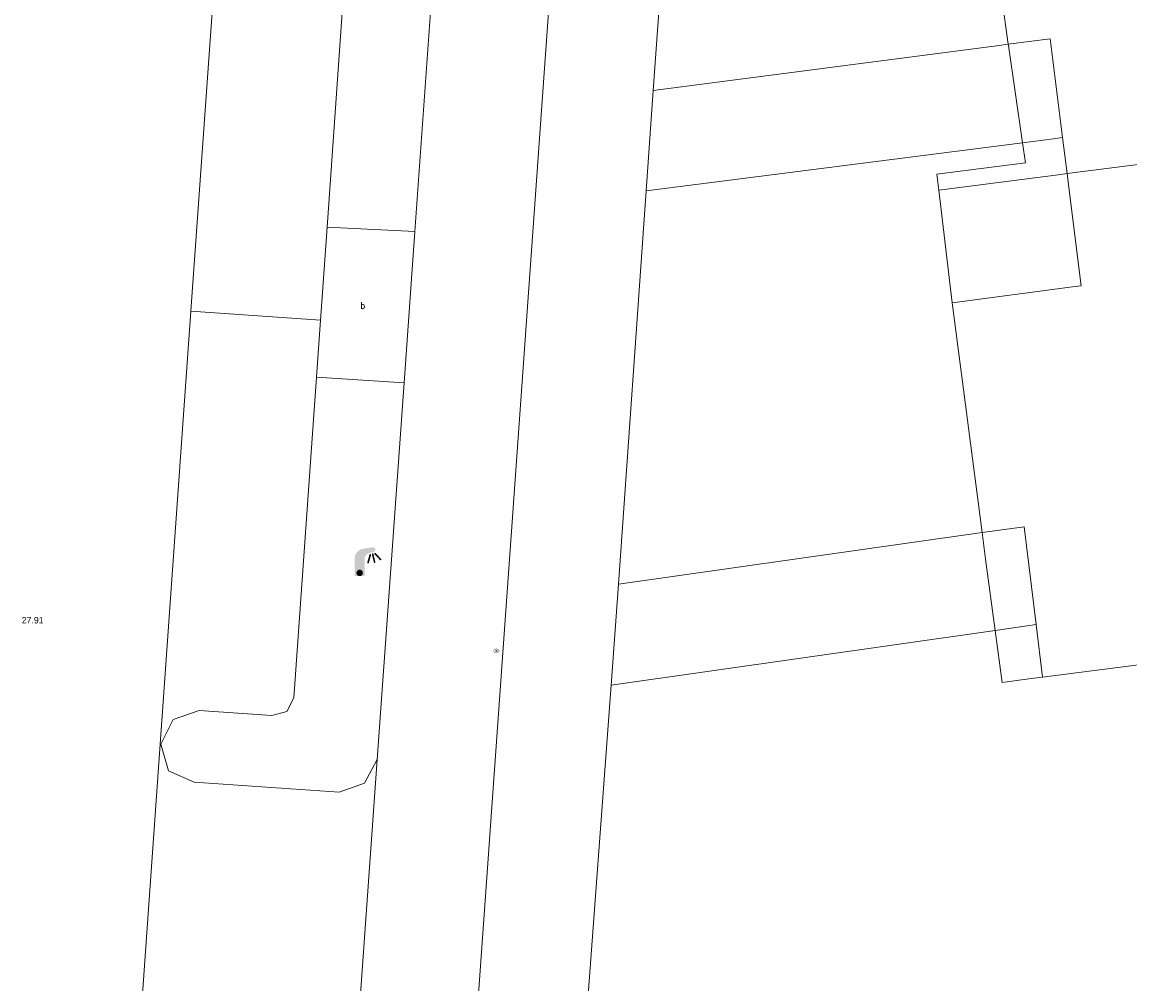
# Model space of a CAD drawing. Header units: metres. Extents: x 197457 to 198138, y 353986 to 354984.
# Tile 121 of 217: x 198026 to 198043, y 354292 to 354307. Entities that reach past the tile are written whole.
import ezdxf

# ---------------------------------------------------------------- set-up
doc = ezdxf.new("R2010")
doc.units = ezdxf.units.M
doc.header["$MEASUREMENT"] = 0
for name, color, linetype, lineweight in [('Grens gebouw op maaiveld onder overbouw', 1, 'Continuous', 13), ('grens individueel parkeervak', 7, 'Continuous', 0), ('hoofdgebouw', 1, 'Continuous', 0), ('Hoogtepunt', 7, 'Continuous', 0), ('kant verharding', 7, 'Continuous', 0), ('overbouw', 1, 'Continuous', 13), ('tussenmuur', 1, 'Continuous', 13), ('vlakafsluiter', 1, 'Continuous', 0), ('waterleidingput', 132, 'Continuous', 0), ('weginrichtingselement', 7, 'Continuous', 0)]:
    doc.layers.add(name, color=color, linetype=linetype, lineweight=lineweight)
doc.layers.add('lichtmast', color=7, linetype='Continuous', lineweight=0, true_color=0x104b6e)
doc.styles.add('Style-STANDARD', font='STANDARD.shx')
doc.styles.add('Style-WORKING', font='WORKING.shx')

# ---------------------------------------------------------------- blocks, each defined once
blk = doc.blocks.new('lichtmast')
at = {"layer": 'lichtmast', "linetype": 'Continuous', "lineweight": 0, "true_color": 0xbd2877}
for points in [[(0.15, 0.419, -0.344151), (0.301, 0.613), (0.428, 0.645, 0.960861), (0.398, 0.791), (0.101, 0.742, 0.366629), (-0.15, 0.446), (-0.15, -0.1), (0, -0.1, -0.414214), (-0.1, 0, -1), (0.1, 0, -0.414214), (0, -0.1), (0.15, -0.1)], [(0.351, 0.55, 1), (0.303, 0.564), (0.234, 0.323, 1), (0.283, 0.31)], [(0.424, 0.581, 1), (0.376, 0.569), (0.436, 0.326, 1), (0.485, 0.339)], [(0.489, 0.61, 1), (0.453, 0.575), (0.626, 0.396, 1), (0.662, 0.43)]]:
    blk.add_hatch(color=232, dxfattribs=at).paths.add_polyline_path(points)
at = {"layer": 'lichtmast', "linetype": 'Continuous', "lineweight": 0, "true_color": 0x681648}
blk.add_hatch(color=219, dxfattribs=at).paths.add_polyline_path([(-0.1, 0, 1), (0.1, 0, 1)])
blk = doc.blocks.new('waterleidingput')
at = {"layer": 'waterleidingput', "linetype": 'Continuous', "lineweight": 0, "true_color": 0x248bcb}
h = blk.add_hatch(color=142, dxfattribs=at)
edge = h.paths.add_edge_path()
edge.add_spline(control_points=[(0.44, 0), (0.44, 0.04), (0.43, 0.09), (0.36, 0.2), (0.28, 0.26), (0.09, 0.32), (-0.02, 0.33), (-0.22, 0.29), (-0.31, 0.24), (-0.42, 0.12), (-0.44, 0.06), (-0.44, -0.06), (-0.42, -0.12), (-0.33, -0.22), (-0.28, -0.26), (-0.1, -0.33), (0.04, -0.33), (0.27, -0.27), (0.37, -0.2), (0.43, -0.08), (0.44, -0.04), (0.44, 0)], knot_values=[0, 0, 0, 0, 0.060484, 0.060484, 0.178041, 0.178041, 0.295599, 0.295599, 0.413157, 0.413157, 0.498623, 0.498623, 0.584089, 0.584089, 0.669555, 0.669555, 0.808438, 0.808438, 0.94732, 0.94732, 1, 1, 1, 1], degree=3, periodic=0)
edge = h.paths.add_edge_path(flags=16)
edge.add_ellipse((0, 0), major_axis=(0.392, 0), ratio=0.689655, start_angle=0, end_angle=360)
for points in [[(-0.05, -0.09, -0.141608), (-0.09, -0.05), (-0.1, -0.09), (-0.17, 0.18), (-0.22, 0.18), (-0.12, -0.17), (-0.07, -0.17)], [(0.03, 0.18), (-0.02, 0.18), (-0.05, 0.09, -0.269854), (0.05, 0.09)], [(0.23, 0.18), (0.18, 0.18), (0.1, -0.09), (0.09, -0.05, -0.141608), (0.05, -0.09), (0.08, -0.17), (0.13, -0.17)]]:
    blk.add_hatch(color=142, dxfattribs=at).paths.add_polyline_path(points)
at = {"layer": 'waterleidingput', "linetype": 'Continuous', "lineweight": 0, "true_color": 0x104b6e}
blk.add_hatch(color=156, dxfattribs=at).paths.add_polyline_path([(0.1, 0, 1), (-0.1, 0, 1)])

msp = doc.modelspace()

# ---------------------------------------------------------------- linework, layer by layer
at = {"layer": 'Grens gebouw op maaiveld onder overbouw', "linetype": 'Continuous', "lineweight": 13}
for p, q in [((198041.818, 354305.416), (198041.888, 354304.862)), ((198041.888, 354304.862), (198041.935, 354304.487)), ((198041.969, 354303.12), (198040.119, 354302.875)), ((198041.412, 354297.922), (198041.512, 354297.116))]:
    msp.add_line(p, q, dxfattribs=at)
at = {"layer": 'Grens gebouw op maaiveld onder overbouw', "linetype": 'Continuous', "lineweight": 13, "flags": 128}
for points in [[(198041.818, 354305.416), (198041.626, 354306.939), (198040.982, 354306.852)], [(198041.935, 354304.487), (198042.106, 354303.138), (198041.969, 354303.12)], [(198041.412, 354297.922), (198041.225, 354299.425), (198040.58, 354299.341)]]:
    msp.add_lwpolyline(points, dxfattribs=at)
at = {"layer": 'grens individueel parkeervak', "linetype": 'Continuous', "lineweight": 0}
for p, q in [((198028.821, 354308.575), (198028.406, 354302.744)), ((198030.813, 354308.449), (198030.502, 354304.036)), ((198030.502, 354304.036), (198030.401, 354302.605)), ((198028.406, 354302.744), (198027.932, 354296.085)), ((198030.401, 354302.605), (198028.406, 354302.744)), ((198030.401, 354302.605), (198030.339, 354301.728)), ((198027.941, 354296.085), (198027.932, 354296.085))]:
    msp.add_line(p, q, dxfattribs=at)
at = {"layer": 'grens individueel parkeervak', "linetype": 'Continuous', "lineweight": 0, "flags": 128}
msp.add_lwpolyline([(198030.339, 354301.728), (198029.991, 354296.795), (198029.88, 354296.583), (198029.649, 354296.522), (198028.53, 354296.599), (198028.131, 354296.461), (198027.941, 354296.085)], dxfattribs=at)
at = {"layer": 'hoofdgebouw', "linetype": 'Continuous', "lineweight": 0}
for p, q in [((198040.506, 354310.381), (198040.982, 354306.852)), ((198040.119, 354302.875), (198040.129, 354302.795)), ((198040.129, 354302.795), (198040.58, 354299.341)), ((198041.512, 354297.116), (198052.654, 354298.526))]:
    msp.add_line(p, q, dxfattribs=at)
at = {"layer": 'kant verharding', "linetype": 'Continuous', "lineweight": 0}
for p, q in [((198034.734, 354318.954), (198031.118, 354268.226)), ((198032.475, 354312.728), (198031.851, 354303.971)), ((198035.521, 354306.14), (198035.941, 354312.053)), ((198035.521, 354306.14), (198040.841, 354306.834)), ((198040.841, 354306.834), (198040.982, 354306.852)), ((198035.413, 354304.598), (198035.521, 354306.14)), ((198041.203, 354305.337), (198035.413, 354304.598)), ((198041.679, 354305.398), (198041.203, 354305.337)), ((198041.818, 354305.416), (198041.679, 354305.398)), ((198034.984, 354298.544), (198035.413, 354304.598)), ((198031.851, 354303.971), (198030.502, 354304.036)), ((198031.851, 354303.971), (198031.685, 354301.645)), ((198030.339, 354301.728), (198031.685, 354301.645)), ((198031.685, 354301.645), (198031.272, 354295.848)), ((198040.437, 354299.321), (198040.58, 354299.341)), ((198034.984, 354298.544), (198040.437, 354299.321)), ((198034.874, 354296.989), (198034.984, 354298.544)), ((198040.781, 354297.832), (198034.874, 354296.989)), ((198041.272, 354297.902), (198040.781, 354297.832)), ((198041.412, 354297.922), (198041.272, 354297.902)), ((198034.365, 354290.152), (198034.874, 354296.989)), ((198027.932, 354296.085), (198027.543, 354290.619))]:
    msp.add_line(p, q, dxfattribs=at)
at = {"layer": 'kant verharding', "linetype": 'Continuous', "lineweight": 0, "flags": 128}
msp.add_lwpolyline([(198031.272, 354295.848), (198031.075, 354295.484), (198030.685, 354295.344), (198028.457, 354295.499), (198028.062, 354295.672), (198027.941, 354296.085)], dxfattribs=at)
at = {"layer": 'overbouw', "linetype": 'Continuous', "lineweight": 13}
for p, q in [((198040.982, 354306.852), (198040.984, 354306.835)), ((198040.984, 354306.835), (198041.203, 354305.337)), ((198039.913, 354304.61), (198041.749, 354304.844)), ((198041.749, 354304.844), (198041.888, 354304.862)), ((198040.119, 354302.875), (198039.913, 354304.61)), ((198040.58, 354299.341), (198040.635, 354298.928)), ((198040.635, 354298.928), (198040.781, 354297.832)), ((198041.375, 354297.097), (198041.512, 354297.116))]:
    msp.add_line(p, q, dxfattribs=at)
at = {"layer": 'overbouw', "linetype": 'Continuous', "lineweight": 13, "flags": 128}
for points in [[(198039.913, 354304.61), (198039.884, 354304.855), (198041.248, 354305.029), (198041.203, 354305.337)], [(198040.781, 354297.832), (198040.888, 354297.029), (198041.375, 354297.097)]]:
    msp.add_lwpolyline(points, dxfattribs=at)
at = {"layer": 'tussenmuur', "linetype": 'Continuous', "lineweight": 13, "flags": 128}
msp.add_lwpolyline([(198041.888, 354304.862), (198051.822, 354306.126), (198051.852, 354305.888)], dxfattribs=at)
at = {"layer": 'vlakafsluiter', "linetype": 'Continuous', "lineweight": 0}
msp.add_line((198031.272, 354295.848), (198030.882, 354290.401), dxfattribs=at)

# ---------------------------------------------------------------- block references
at = {"layer": 'lichtmast', "linetype": 'Continuous', "lineweight": 0, "xscale": 0.5, "yscale": 0.5}
msp.add_blockref('lichtmast', (198031.002, 354298.718), dxfattribs=at)
at = {"layer": 'waterleidingput', "linetype": 'Continuous', "lineweight": 0, "xscale": 0.1, "yscale": 0.1, "zscale": 0.1}
msp.add_blockref('waterleidingput', (198033.107, 354297.519), dxfattribs=at)

# ---------------------------------------------------------------- texts
at = {"layer": 'Hoogtepunt', "linetype": 'Continuous', "lineweight": 0, "style": 'Style-WORKING'}
msp.add_text('27.91', height=0.1, dxfattribs=at).set_placement((198025.803, 354297.94))
msp.add_text('27.91', height=0.1, dxfattribs=at).set_placement((198025.803, 354297.94))
at = {"layer": 'weginrichtingselement', "style": 'Style-STANDARD'}
msp.add_text('b', height=0.1, rotation=359.6691, dxfattribs=at).set_placement((198031.014, 354302.782))

doc.saveas('drawing.dxf')
